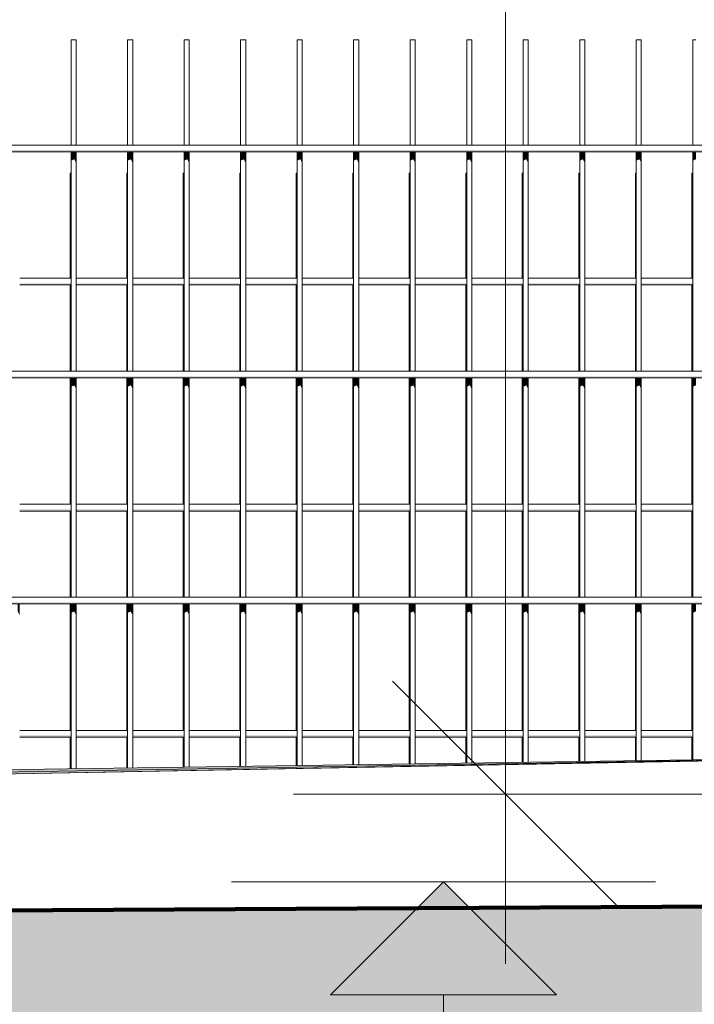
# Model space of a CAD drawing. Header units: metres. Extents: x -52 to 321, y -8 to 26.
# Tile 242 of 256: x 296.083 to 296.68, y -0.224 to 0.647. Entities that reach past the tile are written whole.
import ezdxf

# ---------------------------------------------------------------- set-up
doc = ezdxf.new("R2010")
doc.units = ezdxf.units.M
doc.header["$MEASUREMENT"] = 0
for name, color, linetype in [('40 Absturzsicherung', 7, 'Continuous'), ('60 Auffüllung gesamt', 7, 'Continuous'), ('60 Gelände 2D Übersicht', 7, 'Continuous'), ('94 Genehmigungsplanung Bemaßung', 7, 'Continuous')]:
    doc.layers.add(name, color=color, linetype=linetype)
doc.styles.add('ERSTELLTER_STIL_2', font='arial.ttf')
doc.dimstyles.new('ERSTELLTER_STIL__2', dxfattribs={"dimtxt": 0.2, "dimasz": 0.19, "dimexe": 0.18, "dimexo": 0.1, "dimgap": 0, "dimtad": 1, "dimzin": 0, "dimdsep": 46, "dimtxsty": 'ERSTELLTER_STIL_2', "dimblk": 'ARROWHEAD_10', "dimblk1": 'ARROWHEAD_10', "dimblk2": 'ARROWHEAD_10', "dimcen": 0.09, "dimclrd": 256, "dimclre": 256, "dimclrt": 256, "dimazin": 0, "dimtfac": 1, "dimtdec": 4, "dimtmove": 0, "dimatfit": 3, "dimfxl": 1, "dimtolj": 1, "dimtzin": 0, "dimarcsym": 0})
doc.dimstyles.new('ERSTELLTER_STIL__3', dxfattribs={"dimtxt": 0.25, "dimasz": 0.19, "dimexe": 0.18, "dimexo": 0.1, "dimgap": 0, "dimtad": 1, "dimzin": 0, "dimdsep": 46, "dimtxsty": 'ERSTELLTER_STIL_2', "dimblk": 'ARROWHEAD_6', "dimblk1": 'ARROWHEAD_6', "dimblk2": 'ARROWHEAD_6', "dimcen": 0.09, "dimclrd": 7, "dimclre": 7, "dimclrt": 7, "dimazin": 0, "dimtfac": 1, "dimtdec": 4, "dimtmove": 0, "dimatfit": 3, "dimfxl": 1, "dimtolj": 1, "dimtzin": 0, "dimarcsym": 0})

# ---------------------------------------------------------------- blocks, each defined once
blk = doc.blocks.new('*D52', base_point=(33626.11544, -0.00275))
at = {"layer": '60 Gelände 2D Übersicht', "linetype": 'Continuous', "lineweight": 18, "true_color": 0xf50000}
for points in [[(296.45843, -0.11571), (296.35843, -0.21571), (296.55843, -0.21571)], [(296.45843, -1.40116), (296.55843, -1.30116), (296.35843, -1.30116)]]:
    blk.add_hatch(color=1, dxfattribs=at).paths.add_polyline_path(points)
at = {"layer": '60 Gelände 2D Übersicht', "color": 1, "linetype": 'Continuous', "lineweight": 18, "true_color": 0xf50000}
for p, q in [((296.64593, -0.11571), (296.27093, -0.11571)), ((296.45843, -0.11571), (296.35843, -0.21571)), ((296.45843, -0.11571), (296.55843, -0.21571)), ((296.55843, -0.21571), (296.35843, -0.21571)), ((296.45843, -1.30116), (296.45843, -0.21571)), ((296.35843, -1.30116), (296.55843, -1.30116)), ((296.45843, -1.40116), (296.35843, -1.30116)), ((296.45843, -1.40116), (296.55843, -1.30116)), ((296.64593, -1.40116), (296.27093, -1.40116))]:
    blk.add_line(p, q, dxfattribs=at)
at = {"layer": '60 Gelände 2D Übersicht', "color": 1, "lineweight": 18, "true_color": 0xf50000, "insert": (296.46637, -1.0757), "char_height": 0.2, "attachment_point": 7, "rotation": 90, "style": 'ERSTELLTER_STIL_2'}
blk.add_mtext('\\A1;{\\pql;\\fArial|b0|i0|c0|p0;\\W1.000000;1,28\\fArial|b0|i0|c0|p0;\\W1.000000;\\A1{\\H.66x;\\S5^  ;}}', dxfattribs=at)
blk = doc.blocks.new('ARROWHEAD_10')
at = {"linetype": 'Continuous', "lineweight": 0}
blk.add_hatch(color=0, dxfattribs=at).paths.add_polyline_path([(-0.525, 0.525), (0, 0), (-0.525, -0.525)])
at = {"color": 0, "linetype": 'Continuous', "lineweight": 0}
blk.add_line((0, 0), (-1, 0), dxfattribs=at)
blk = doc.blocks.new('*D57', base_point=(33626.11544, -0.00275))
at = {"layer": '94 Genehmigungsplanung Bemaßung', "color": 7, "linetype": 'Continuous', "lineweight": 13}
for p, q in [((296.51311, 3.08525), (296.51311, 3.23525)), ((296.61311, 2.98525), (296.41311, 3.18525)), ((296.70061, 3.08525), (296.32561, 3.08525)), ((296.51311, -0.0381), (296.51311, 3.08525)), ((296.41311, 0.0619), (296.61311, -0.1381)), ((296.70061, -0.0381), (296.32561, -0.0381)), ((296.51311, -0.1881), (296.51311, -0.0381))]:
    blk.add_line(p, q, dxfattribs=at)
at = {"layer": '94 Genehmigungsplanung Bemaßung', "color": 7, "lineweight": 13, "insert": (296.52304, 1.127), "char_height": 0.25, "attachment_point": 7, "rotation": 90, "style": 'ERSTELLTER_STIL_2'}
blk.add_mtext('\\A1;{\\pql;\\fArial|b0|i0|c0|p0;\\W1.000000;3,12\\fArial|b0|i0|c0|p0;\\W1.000000;\\A1{\\H.66x;\\S5^  ;}}', dxfattribs=at)
blk = doc.blocks.new('ARROWHEAD_6')
at = {"color": 0, "linetype": 'Continuous', "lineweight": 0}
for p, q in [((-0.5, -0.5), (0.5, 0.5)), ((0, 0), (-1, 0))]:
    blk.add_line(p, q, dxfattribs=at)

msp = doc.modelspace()

# ---------------------------------------------------------------- hatches: boundary and pattern name
at = {"layer": '40 Absturzsicherung', "linetype": 'Continuous', "lineweight": 0, "true_color": 0x000000}
for points in [[(295.15089, 0.53016), (296.86153, 0.53016), (296.86153, 0.53166), (295.15089, 0.53166)], [(296.12887, 0.52229), (296.13166, 0.52357), (296.13166, 0.53016), (296.12887, 0.53016)], [(296.13166, 0.52357), (296.13339, 0.52021), (296.13339, 0.53016), (296.13166, 0.53016)], [(296.17887, 0.53016), (296.17887, 0.52229), (296.18166, 0.52357), (296.18166, 0.53016)], [(296.18166, 0.52357), (296.18339, 0.52021), (296.18339, 0.53016), (296.18166, 0.53016)], [(296.22887, 0.52229), (296.23166, 0.52357), (296.23166, 0.53016), (296.22887, 0.53016)], [(296.23166, 0.53016), (296.23166, 0.52357), (296.23339, 0.52021), (296.23339, 0.53016)], [(296.28166, 0.53016), (296.27887, 0.53016), (296.27887, 0.52229), (296.28166, 0.52357)], [(296.28166, 0.52357), (296.28339, 0.52021), (296.28339, 0.53016), (296.28166, 0.53016)], [(296.32887, 0.52229), (296.33166, 0.52357), (296.33166, 0.53016), (296.32887, 0.53016)], [(296.33166, 0.52357), (296.33339, 0.52021), (296.33339, 0.53016), (296.33166, 0.53016)], [(296.37887, 0.52229), (296.38166, 0.52357), (296.38166, 0.53016), (296.37887, 0.53016)], [(296.38166, 0.52357), (296.38339, 0.52021), (296.38339, 0.53016), (296.38166, 0.53016)], [(296.42887, 0.52229), (296.43166, 0.52357), (296.43166, 0.53016), (296.42887, 0.53016)], [(296.43166, 0.53016), (296.43166, 0.52357), (296.43339, 0.52021), (296.43339, 0.53016)], [(296.47887, 0.53016), (296.47887, 0.52229), (296.48166, 0.52357), (296.48166, 0.53016)], [(296.48166, 0.53016), (296.48166, 0.52357), (296.48339, 0.52021), (296.48339, 0.53016)], [(296.52887, 0.52229), (296.53166, 0.52357), (296.53166, 0.53016), (296.52887, 0.53016)], [(296.53166, 0.53016), (296.53166, 0.52357), (296.53339, 0.52021), (296.53339, 0.53016)], [(296.58166, 0.53016), (296.57887, 0.53016), (296.57887, 0.52229), (296.58166, 0.52357)], [(296.58339, 0.53016), (296.58166, 0.53016), (296.58166, 0.52357), (296.58339, 0.52021)], [(296.62887, 0.52229), (296.63166, 0.52357), (296.63166, 0.53016), (296.62887, 0.53016)], [(296.63166, 0.53016), (296.63166, 0.52357), (296.63339, 0.52021), (296.63339, 0.53016)], [(296.67887, 0.52229), (296.68166, 0.52357), (296.68166, 0.53016), (296.67887, 0.53016)], [(296.12887, 0.41384), (296.08339, 0.41384), (296.08339, 0.41234), (296.12887, 0.41234)], [(296.1281, 0.41234), (296.1281, 0.40446), (296.12887, 0.40482), (296.12887, 0.41234)], [(296.13339, 0.41384), (296.13339, 0.41234), (296.17887, 0.41234), (296.17887, 0.41384)], [(296.17887, 0.41234), (296.1781, 0.41234), (296.1781, 0.40446), (296.17887, 0.40482)], [(296.18339, 0.41384), (296.18339, 0.41234), (296.22887, 0.41234), (296.22887, 0.41384)], [(296.2281, 0.41234), (296.2281, 0.40446), (296.22887, 0.40482), (296.22887, 0.41234)], [(296.23339, 0.41384), (296.23339, 0.41234), (296.27887, 0.41234), (296.27887, 0.41384)], [(296.2781, 0.40446), (296.27887, 0.40482), (296.27887, 0.41234), (296.2781, 0.41234)], [(296.28339, 0.41234), (296.32887, 0.41234), (296.32887, 0.41384), (296.28339, 0.41384)], [(296.32887, 0.41234), (296.3281, 0.41234), (296.3281, 0.40446), (296.32887, 0.40482)], [(296.33339, 0.41234), (296.37887, 0.41234), (296.37887, 0.41384), (296.33339, 0.41384)], [(296.37887, 0.41234), (296.3781, 0.41234), (296.3781, 0.40446), (296.37887, 0.40482)], [(296.38339, 0.41384), (296.38339, 0.41234), (296.42887, 0.41234), (296.42887, 0.41384)], [(296.4281, 0.41234), (296.4281, 0.40446), (296.42887, 0.40482), (296.42887, 0.41234)], [(296.43339, 0.41234), (296.47887, 0.41234), (296.47887, 0.41384), (296.43339, 0.41384)], [(296.47887, 0.41234), (296.4781, 0.41234), (296.4781, 0.40446), (296.47887, 0.40482)], [(296.52887, 0.41384), (296.48339, 0.41384), (296.48339, 0.41234), (296.52887, 0.41234)], [(296.52887, 0.41234), (296.5281, 0.41234), (296.5281, 0.40446), (296.52887, 0.40482)], [(296.57887, 0.41384), (296.53339, 0.41384), (296.53339, 0.41234), (296.57887, 0.41234)], [(296.57887, 0.41234), (296.5781, 0.41234), (296.5781, 0.40446), (296.57887, 0.40482)], [(296.58339, 0.41234), (296.62887, 0.41234), (296.62887, 0.41384), (296.58339, 0.41384)], [(296.6281, 0.40446), (296.62887, 0.40482), (296.62887, 0.41234), (296.6281, 0.41234)], [(296.63339, 0.41384), (296.63339, 0.41234), (296.67887, 0.41234), (296.67887, 0.41384)], [(296.67887, 0.41234), (296.6781, 0.41234), (296.6781, 0.40446), (296.67887, 0.40482)], [(295.15089, 0.33016), (296.86153, 0.33016), (296.86153, 0.33166), (295.15089, 0.33166)], [(296.12887, 0.32229), (296.13166, 0.32357), (296.13166, 0.33016), (296.12887, 0.33016)], [(296.13166, 0.32357), (296.13339, 0.32021), (296.13339, 0.33016), (296.13166, 0.33016)], [(296.17887, 0.33016), (296.17887, 0.32229), (296.18166, 0.32357), (296.18166, 0.33016)], [(296.18166, 0.32357), (296.18339, 0.32021), (296.18339, 0.33016), (296.18166, 0.33016)], [(296.22887, 0.32229), (296.23166, 0.32357), (296.23166, 0.33016), (296.22887, 0.33016)], [(296.23166, 0.33016), (296.23166, 0.32357), (296.23339, 0.32021), (296.23339, 0.33016)], [(296.28166, 0.33016), (296.27887, 0.33016), (296.27887, 0.32229), (296.28166, 0.32357)], [(296.28166, 0.32357), (296.28339, 0.32021), (296.28339, 0.33016), (296.28166, 0.33016)], [(296.33166, 0.33016), (296.32887, 0.33016), (296.32887, 0.32229), (296.33166, 0.32357)], [(296.33166, 0.32357), (296.33339, 0.32021), (296.33339, 0.33016), (296.33166, 0.33016)], [(296.37887, 0.32229), (296.38166, 0.32357), (296.38166, 0.33016), (296.37887, 0.33016)], [(296.38166, 0.32357), (296.38339, 0.32021), (296.38339, 0.33016), (296.38166, 0.33016)], [(296.42887, 0.32229), (296.43166, 0.32357), (296.43166, 0.33016), (296.42887, 0.33016)], [(296.43166, 0.33016), (296.43166, 0.32357), (296.43339, 0.32021), (296.43339, 0.33016)], [(296.48166, 0.33016), (296.47887, 0.33016), (296.47887, 0.32229), (296.48166, 0.32357)], [(296.48339, 0.33016), (296.48166, 0.33016), (296.48166, 0.32357), (296.48339, 0.32021)], [(296.52887, 0.32229), (296.53166, 0.32357), (296.53166, 0.33016), (296.52887, 0.33016)], [(296.53166, 0.33016), (296.53166, 0.32357), (296.53339, 0.32021), (296.53339, 0.33016)], [(296.58166, 0.33016), (296.57887, 0.33016), (296.57887, 0.32229), (296.58166, 0.32357)], [(296.58166, 0.33016), (296.58166, 0.32357), (296.58339, 0.32021), (296.58339, 0.33016)], [(296.63166, 0.33016), (296.62887, 0.33016), (296.62887, 0.32229), (296.63166, 0.32357)], [(296.63166, 0.33016), (296.63166, 0.32357), (296.63339, 0.32021), (296.63339, 0.33016)], [(296.67887, 0.32229), (296.68166, 0.32357), (296.68166, 0.33016), (296.67887, 0.33016)], [(296.08339, 0.21384), (296.08339, 0.21234), (296.12887, 0.21234), (296.12887, 0.21384)], [(296.1281, 0.21234), (296.1281, 0.20446), (296.12887, 0.20482), (296.12887, 0.21234)], [(296.17887, 0.21384), (296.13339, 0.21384), (296.13339, 0.21234), (296.17887, 0.21234)], [(296.17887, 0.21234), (296.1781, 0.21234), (296.1781, 0.20446), (296.17887, 0.20482)], [(296.18339, 0.21384), (296.18339, 0.21234), (296.22887, 0.21234), (296.22887, 0.21384)], [(296.2281, 0.20446), (296.22887, 0.20482), (296.22887, 0.21234), (296.2281, 0.21234)], [(296.27887, 0.21384), (296.23339, 0.21384), (296.23339, 0.21234), (296.27887, 0.21234)], [(296.2781, 0.20446), (296.27887, 0.20482), (296.27887, 0.21234), (296.2781, 0.21234)], [(296.28339, 0.21384), (296.28339, 0.21234), (296.32887, 0.21234), (296.32887, 0.21384)], [(296.32887, 0.21234), (296.3281, 0.21234), (296.3281, 0.20446), (296.32887, 0.20482)], [(296.37887, 0.21384), (296.33339, 0.21384), (296.33339, 0.21234), (296.37887, 0.21234)], [(296.37887, 0.21234), (296.3781, 0.21234), (296.3781, 0.20446), (296.37887, 0.20482)], [(296.38339, 0.21384), (296.38339, 0.21234), (296.42887, 0.21234), (296.42887, 0.21384)], [(296.42887, 0.21234), (296.4281, 0.21234), (296.4281, 0.20446), (296.42887, 0.20482)], [(296.47887, 0.21384), (296.43339, 0.21384), (296.43339, 0.21234), (296.47887, 0.21234)], [(296.47887, 0.21234), (296.4781, 0.21234), (296.4781, 0.20446), (296.47887, 0.20482)], [(296.52887, 0.21384), (296.48339, 0.21384), (296.48339, 0.21234), (296.52887, 0.21234)], [(296.5281, 0.21234), (296.5281, 0.20446), (296.52887, 0.20482), (296.52887, 0.21234)], [(296.53339, 0.21384), (296.53339, 0.21234), (296.57887, 0.21234), (296.57887, 0.21384)], [(296.57887, 0.21234), (296.5781, 0.21234), (296.5781, 0.20446), (296.57887, 0.20482)], [(296.62887, 0.21384), (296.58339, 0.21384), (296.58339, 0.21234), (296.62887, 0.21234)], [(296.6281, 0.20446), (296.62887, 0.20482), (296.62887, 0.21234), (296.6281, 0.21234)], [(296.63339, 0.21384), (296.63339, 0.21234), (296.67887, 0.21234), (296.67887, 0.21384)], [(296.67887, 0.21234), (296.6781, 0.21234), (296.6781, 0.20446), (296.67887, 0.20482)], [(295.15089, 0.13016), (296.86153, 0.13016), (296.86153, 0.13166), (295.15089, 0.13166)], [(296.08166, 0.12357), (296.08339, 0.12021), (296.08339, 0.13016), (296.08166, 0.13016)], [(296.12887, 0.12229), (296.13166, 0.12357), (296.13166, 0.13016), (296.12887, 0.13016)], [(296.13166, 0.12357), (296.13339, 0.12021), (296.13339, 0.13016), (296.13166, 0.13016)], [(296.17887, 0.13016), (296.17887, 0.12229), (296.18166, 0.12357), (296.18166, 0.13016)], [(296.18166, 0.12357), (296.18339, 0.12021), (296.18339, 0.13016), (296.18166, 0.13016)], [(296.22887, 0.12229), (296.23166, 0.12357), (296.23166, 0.13016), (296.22887, 0.13016)], [(296.23339, 0.13016), (296.23166, 0.13016), (296.23166, 0.12357), (296.23339, 0.12021)], [(296.28166, 0.13016), (296.27887, 0.13016), (296.27887, 0.12229), (296.28166, 0.12357)], [(296.28166, 0.12357), (296.28339, 0.12021), (296.28339, 0.13016), (296.28166, 0.13016)], [(296.32887, 0.13016), (296.32887, 0.12229), (296.33166, 0.12357), (296.33166, 0.13016)], [(296.33166, 0.12357), (296.33339, 0.12021), (296.33339, 0.13016), (296.33166, 0.13016)], [(296.37887, 0.12229), (296.38166, 0.12357), (296.38166, 0.13016), (296.37887, 0.13016)], [(296.38166, 0.12357), (296.38339, 0.12021), (296.38339, 0.13016), (296.38166, 0.13016)], [(296.43166, 0.13016), (296.42887, 0.13016), (296.42887, 0.12229), (296.43166, 0.12357)], [(296.43166, 0.13016), (296.43166, 0.12357), (296.43339, 0.12021), (296.43339, 0.13016)], [(296.47887, 0.13016), (296.47887, 0.12229), (296.48166, 0.12357), (296.48166, 0.13016)], [(296.48166, 0.13016), (296.48166, 0.12357), (296.48339, 0.12021), (296.48339, 0.13016)], [(296.53166, 0.13016), (296.52887, 0.13016), (296.52887, 0.12229), (296.53166, 0.12357)], [(296.53166, 0.13016), (296.53166, 0.12357), (296.53339, 0.12021), (296.53339, 0.13016)], [(296.57887, 0.13016), (296.57887, 0.12229), (296.58166, 0.12357), (296.58166, 0.13016)], [(296.58166, 0.13016), (296.58166, 0.12357), (296.58339, 0.12021), (296.58339, 0.13016)], [(296.62887, 0.13016), (296.62887, 0.12229), (296.63166, 0.12357), (296.63166, 0.13016)], [(296.63166, 0.13016), (296.63166, 0.12357), (296.63339, 0.12021), (296.63339, 0.13016)], [(296.67887, 0.12229), (296.68166, 0.12357), (296.68166, 0.13016), (296.67887, 0.13016)], [(296.08339, 0.01384), (296.08339, 0.01234), (296.12887, 0.01234), (296.12887, 0.01384)], [(296.1281, 0.01234), (296.1281, 0.00446), (296.12887, 0.00482), (296.12887, 0.01234)], [(296.13339, 0.01234), (296.17887, 0.01234), (296.17887, 0.01384), (296.13339, 0.01384)], [(296.1781, 0.00446), (296.17887, 0.00482), (296.17887, 0.01234), (296.1781, 0.01234)], [(296.18339, 0.01384), (296.18339, 0.01234), (296.22887, 0.01234), (296.22887, 0.01384)], [(296.2281, 0.00446), (296.22887, 0.00482), (296.22887, 0.01234), (296.2281, 0.01234)], [(296.23339, 0.01384), (296.23339, 0.01234), (296.27887, 0.01234), (296.27887, 0.01384)], [(296.2781, 0.01234), (296.2781, 0.00446), (296.27887, 0.00482), (296.27887, 0.01234)], [(296.28339, 0.01384), (296.28339, 0.01234), (296.32887, 0.01234), (296.32887, 0.01384)], [(296.3281, 0.01234), (296.3281, 0.00446), (296.32887, 0.00482), (296.32887, 0.01234)], [(296.33339, 0.01384), (296.33339, 0.01234), (296.37887, 0.01234), (296.37887, 0.01384)], [(296.3781, 0.00446), (296.37887, 0.00482), (296.37887, 0.01234), (296.3781, 0.01234)], [(296.38339, 0.01384), (296.38339, 0.01234), (296.42887, 0.01234), (296.42887, 0.01384)], [(296.4281, 0.01234), (296.4281, 0.00446), (296.42887, 0.00482), (296.42887, 0.01234)], [(296.47887, 0.01384), (296.43339, 0.01384), (296.43339, 0.01234), (296.47887, 0.01234)], [(296.47887, 0.01234), (296.4781, 0.01234), (296.4781, 0.00446), (296.47887, 0.00482)], [(296.48339, 0.01384), (296.48339, 0.01234), (296.52887, 0.01234), (296.52887, 0.01384)], [(296.52887, 0.01234), (296.5281, 0.01234), (296.5281, 0.00446), (296.52887, 0.00482)], [(296.53339, 0.01234), (296.57887, 0.01234), (296.57887, 0.01384), (296.53339, 0.01384)], [(296.5781, 0.01234), (296.5781, 0.00446), (296.57887, 0.00482), (296.57887, 0.01234)], [(296.58339, 0.01234), (296.62887, 0.01234), (296.62887, 0.01384), (296.58339, 0.01384)], [(296.6281, 0.01234), (296.6281, 0.00446), (296.62887, 0.00482), (296.62887, 0.01234)], [(296.63339, 0.01234), (296.67887, 0.01234), (296.67887, 0.01384), (296.63339, 0.01384)], [(296.67887, 0.01234), (296.6781, 0.01234), (296.6781, 0.00446), (296.67887, 0.00482)]]:
    msp.add_hatch(color=18, dxfattribs=at).paths.add_polyline_path(points)
at = {"layer": '60 Auffüllung gesamt', "linetype": 'Continuous', "lineweight": 0, "true_color": 0x000000}
for points in [[(292.57606, -0.0698), (296.94014, -0.00389), (296.94272, -0.00384), (293.78433, -0.05112), (293.7734, -0.05129), (293.76499, -0.05142), (293.75709, -0.05153), (293.75004, -0.05163), (292.57606, -0.0692)], [(292.57606, -0.07047), (296.93706, -0.00395), (296.94013, -0.00389), (292.57606, -0.0698)], [(292.57606, -0.07047), (292.57606, -0.07117), (296.9335, -0.00402), (296.93708, -0.00395)], [(296.93352, -0.00402), (292.57606, -0.07117), (292.57606, -0.07229), (296.92716, -0.00414)], [(292.57606, -0.07339), (296.9199, -0.00427), (296.92719, -0.00414), (292.57606, -0.07229)], [(292.57606, -0.07339), (292.57606, -0.07447), (296.91142, -0.00444), (296.91987, -0.00428)], [(292.57606, -0.07553), (296.90172, -0.00462), (296.91149, -0.00443), (292.57606, -0.07447)], [(296.90166, -0.00462), (292.57606, -0.07553), (292.57606, -0.07656), (296.89029, -0.00484)], [(292.57606, -0.0797), (296.83476, -0.00589), (296.89001, -0.00484), (292.57606, -0.07658)], [(292.57606, -0.07656), (292.57606, -0.07658), (296.88979, -0.00485), (294.50811, -0.04444)], [(296.83481, -0.00589), (292.57606, -0.0797), (292.57606, -0.08047), (296.81308, -0.0063)], [(292.57606, -0.08116), (296.78823, -0.00677), (296.81291, -0.0063), (292.57606, -0.08047)], [(296.78828, -0.00677), (292.57606, -0.08116), (292.57606, -0.08179), (296.75981, -0.00731)], [(292.57606, -0.08236), (296.72716, -0.00793), (296.75988, -0.00731), (292.57606, -0.08179)], [(292.57606, -0.08287), (296.69011, -0.00863), (296.72608, -0.00795), (294.12234, -0.05463), (292.57606, -0.08236)], [(292.57606, -0.08287), (292.57606, -0.08331), (296.64932, -0.0094), (296.68914, -0.00865), (295.08924, -0.03752)], [(293.79077, -0.05101), (293.78342, -0.05113), (296.94274, -0.00384), (296.94464, -0.00381), (294.50811, -0.03997), (293.83209, -0.05001), (293.83209, -0.05015), (293.83133, -0.0502), (293.82907, -0.05026), (293.82539, -0.05035), (293.82039, -0.05046), (293.81423, -0.05058), (293.80709, -0.05072), (293.79919, -0.05086)], [(293.83209, -0.0495), (293.83209, -0.04966), (296.94693, -0.00376), (296.94761, -0.00375), (294.37587, -0.04152), (294.37423, -0.04155), (294.36709, -0.04168), (294.35919, -0.04181), (294.35077, -0.04196), (294.34209, -0.0421), (294.3334, -0.04223), (294.32499, -0.04236), (294.31709, -0.04247), (294.30995, -0.04257), (294.30379, -0.04265), (294.29824, -0.04272), (294.29511, -0.04275), (294.29285, -0.04276), (294.29218, -0.04275)], [(293.83209, -0.05001), (295.08924, -0.03135), (296.94521, -0.0038), (296.9468, -0.00377), (293.83209, -0.04966)], [(294.34577, -0.04196), (297.00583, -0.0029), (294.44679, -0.04047), (294.39209, -0.04127), (294.4293, -0.04073)], [(292.57606, -0.08331), (292.57606, -0.08368), (296.60589, -0.01022), (296.64838, -0.00942), (295.08924, -0.03771)], [(292.57606, -0.08368), (292.57606, -0.08399), (296.56242, -0.01105), (296.60511, -0.01024), (294.12234, -0.0555)], [(292.57606, -0.08421), (296.5228, -0.0118), (296.56187, -0.01106), (292.57606, -0.08399)], [(296.52256, -0.0118), (292.57606, -0.08421), (292.57606, -0.08429), (296.50771, -0.01208)], [(292.57606, -0.08429), (292.57606, -0.08655), (296.50752, -0.01209)]]:
    msp.add_hatch(color=18, dxfattribs=at).paths.add_polyline_path(points)
at = {"layer": '60 Auffüllung gesamt', "linetype": 'Continuous', "lineweight": 18, "true_color": 0xffa8a8}
h = msp.add_hatch(dxfattribs=at)
h.set_pattern_fill('Boden__gewachsen_0002', color=21, style=0, pattern_type=2)
h.set_pattern_definition([(45, (33626.11544, -0.00275), (-0.2121320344, 0.2121320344), []), (45, (33626.0447, 0.06797), (-0.424264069, 0.424264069), []), (45, (33625.974, 0.1387), (-0.424264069, 0.424264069), []), (135, (33625.9033, 0.20939), (0.07071067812, 0.07071067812), [0.3, -0.3])])
h.paths.add_polyline_path([(306.91794, -0.07201), (286.67428, -0.20275), (286.67428, -1.32807), (315.69778, -1.53964), (317.69862, -1.56097), (317.69862, -1.5436), (315.63466, -0.25121), (315.28212, -0.01601)])

# ---------------------------------------------------------------- linework, layer by layer
at = {"layer": '40 Absturzsicherung', "color": 7, "linetype": 'Continuous', "lineweight": 13}
for p, q in [((296.12887, 0.62916), (296.13166, 0.62916)), ((296.12887, 0.53616), (296.12887, 0.62916)), ((296.13166, 0.62916), (296.13339, 0.62916)), ((296.13339, 0.53616), (296.13339, 0.62916)), ((296.17887, 0.62916), (296.18166, 0.62916)), ((296.17887, 0.53616), (296.17887, 0.62916)), ((296.18166, 0.62916), (296.18339, 0.62916)), ((296.18339, 0.53616), (296.18339, 0.62916)), ((296.22887, 0.62916), (296.23166, 0.62916)), ((296.22887, 0.53616), (296.22887, 0.62916)), ((296.23166, 0.62916), (296.23339, 0.62916)), ((296.23339, 0.53616), (296.23339, 0.62916)), ((296.27887, 0.62916), (296.28166, 0.62916)), ((296.27887, 0.53616), (296.27887, 0.62916)), ((296.28166, 0.62916), (296.28339, 0.62916)), ((296.28339, 0.53616), (296.28339, 0.62916)), ((296.32887, 0.62916), (296.33166, 0.62916)), ((296.32887, 0.53616), (296.32887, 0.62916)), ((296.33166, 0.62916), (296.33339, 0.62916)), ((296.33339, 0.53616), (296.33339, 0.62916)), ((296.37887, 0.62916), (296.38166, 0.62916)), ((296.37887, 0.53616), (296.37887, 0.62916)), ((296.38166, 0.62916), (296.38339, 0.62916)), ((296.38339, 0.53616), (296.38339, 0.62916)), ((296.42887, 0.62916), (296.43166, 0.62916)), ((296.42887, 0.53616), (296.42887, 0.62916)), ((296.43166, 0.62916), (296.43339, 0.62916)), ((296.43339, 0.53616), (296.43339, 0.62916)), ((296.47887, 0.62916), (296.48166, 0.62916)), ((296.47887, 0.53616), (296.47887, 0.62916)), ((296.48166, 0.62916), (296.48339, 0.62916)), ((296.48339, 0.53616), (296.48339, 0.62916)), ((296.52887, 0.62916), (296.53166, 0.62916)), ((296.52887, 0.53616), (296.52887, 0.62916)), ((296.53166, 0.62916), (296.53339, 0.62916)), ((296.53339, 0.53616), (296.53339, 0.62916)), ((296.57887, 0.62916), (296.58166, 0.62916)), ((296.57887, 0.53616), (296.57887, 0.62916)), ((296.58166, 0.62916), (296.58339, 0.62916)), ((296.58339, 0.53616), (296.58339, 0.62916)), ((296.62887, 0.62916), (296.63166, 0.62916)), ((296.62887, 0.53616), (296.62887, 0.62916)), ((296.63166, 0.62916), (296.63339, 0.62916)), ((296.63339, 0.53616), (296.63339, 0.62916)), ((296.67887, 0.62916), (296.68166, 0.62916)), ((296.67887, 0.53616), (296.67887, 0.62916)), ((295.15089, 0.53616), (296.86153, 0.53616)), ((295.15089, 0.53016), (296.86153, 0.53016)), ((296.12887, 0.33616), (296.12887, 0.53016)), ((296.13339, 0.33616), (296.13339, 0.53016)), ((296.17887, 0.33616), (296.17887, 0.53016)), ((296.18339, 0.33616), (296.18339, 0.53016)), ((296.22887, 0.33616), (296.22887, 0.53016)), ((296.23339, 0.33616), (296.23339, 0.53016)), ((296.27887, 0.33616), (296.27887, 0.53016)), ((296.28339, 0.33616), (296.28339, 0.53016)), ((296.32887, 0.33616), (296.32887, 0.53016)), ((296.33339, 0.33616), (296.33339, 0.53016)), ((296.37887, 0.33616), (296.37887, 0.53016)), ((296.38339, 0.33616), (296.38339, 0.53016)), ((296.42887, 0.33616), (296.42887, 0.53016)), ((296.43339, 0.33616), (296.43339, 0.53016)), ((296.47887, 0.33616), (296.47887, 0.53016)), ((296.48339, 0.33616), (296.48339, 0.53016)), ((296.52887, 0.33616), (296.52887, 0.53016)), ((296.53339, 0.33616), (296.53339, 0.53016)), ((296.57887, 0.33616), (296.57887, 0.53016)), ((296.58339, 0.33616), (296.58339, 0.53016)), ((296.62887, 0.33616), (296.62887, 0.53016)), ((296.63339, 0.33616), (296.63339, 0.53016)), ((296.67887, 0.33616), (296.67887, 0.53016)), ((296.12887, 0.51134), (296.1281, 0.51134)), ((296.1281, 0.41834), (296.1281, 0.51134)), ((296.17887, 0.51134), (296.1781, 0.51134)), ((296.1781, 0.41834), (296.1781, 0.51134)), ((296.22887, 0.51134), (296.2281, 0.51134)), ((296.2281, 0.41834), (296.2281, 0.51134)), ((296.27887, 0.51134), (296.2781, 0.51134)), ((296.2781, 0.41834), (296.2781, 0.51134)), ((296.32887, 0.51134), (296.3281, 0.51134)), ((296.3281, 0.41834), (296.3281, 0.51134)), ((296.37887, 0.51134), (296.3781, 0.51134)), ((296.3781, 0.41834), (296.3781, 0.51134)), ((296.42887, 0.51134), (296.4281, 0.51134)), ((296.4281, 0.41834), (296.4281, 0.51134)), ((296.47887, 0.51134), (296.4781, 0.51134)), ((296.4781, 0.41834), (296.4781, 0.51134)), ((296.52887, 0.51134), (296.5281, 0.51134)), ((296.5281, 0.41834), (296.5281, 0.51134)), ((296.57887, 0.51134), (296.5781, 0.51134)), ((296.5781, 0.41834), (296.5781, 0.51134)), ((296.62887, 0.51134), (296.6281, 0.51134)), ((296.6281, 0.41834), (296.6281, 0.51134)), ((296.67887, 0.51134), (296.6781, 0.51134)), ((296.6781, 0.41834), (296.6781, 0.51134)), ((296.08339, 0.41834), (296.12887, 0.41834)), ((296.13339, 0.41834), (296.17887, 0.41834)), ((296.18339, 0.41834), (296.22887, 0.41834)), ((296.23339, 0.41834), (296.27887, 0.41834)), ((296.28339, 0.41834), (296.32887, 0.41834)), ((296.33339, 0.41834), (296.37887, 0.41834)), ((296.38339, 0.41834), (296.42887, 0.41834)), ((296.43339, 0.41834), (296.47887, 0.41834)), ((296.48339, 0.41834), (296.52887, 0.41834)), ((296.53339, 0.41834), (296.57887, 0.41834)), ((296.58339, 0.41834), (296.62887, 0.41834)), ((296.63339, 0.41834), (296.67887, 0.41834)), ((296.08339, 0.41234), (296.12887, 0.41234)), ((296.1281, 0.33616), (296.1281, 0.41234)), ((296.13339, 0.41234), (296.17887, 0.41234)), ((296.1781, 0.33616), (296.1781, 0.41234)), ((296.18339, 0.41234), (296.22887, 0.41234)), ((296.2281, 0.33616), (296.2281, 0.41234)), ((296.23339, 0.41234), (296.27887, 0.41234)), ((296.2781, 0.33616), (296.2781, 0.41234)), ((296.28339, 0.41234), (296.32887, 0.41234)), ((296.3281, 0.33616), (296.3281, 0.41234)), ((296.33339, 0.41234), (296.37887, 0.41234)), ((296.3781, 0.33616), (296.3781, 0.41234)), ((296.38339, 0.41234), (296.42887, 0.41234)), ((296.4281, 0.33616), (296.4281, 0.41234)), ((296.43339, 0.41234), (296.47887, 0.41234)), ((296.4781, 0.33616), (296.4781, 0.41234)), ((296.48339, 0.41234), (296.52887, 0.41234)), ((296.5281, 0.33616), (296.5281, 0.41234)), ((296.53339, 0.41234), (296.57887, 0.41234)), ((296.5781, 0.33616), (296.5781, 0.41234)), ((296.58339, 0.41234), (296.62887, 0.41234)), ((296.6281, 0.33616), (296.6281, 0.41234)), ((296.63339, 0.41234), (296.67887, 0.41234)), ((296.6781, 0.33616), (296.6781, 0.41234)), ((295.15089, 0.33616), (296.86153, 0.33616)), ((295.15089, 0.33016), (296.86153, 0.33016)), ((296.1281, 0.21834), (296.1281, 0.33016)), ((296.12887, 0.13616), (296.12887, 0.33016)), ((296.13339, 0.13616), (296.13339, 0.33016)), ((296.1781, 0.21834), (296.1781, 0.33016)), ((296.17887, 0.13616), (296.17887, 0.33016)), ((296.18339, 0.13616), (296.18339, 0.33016)), ((296.2281, 0.21834), (296.2281, 0.33016)), ((296.22887, 0.13616), (296.22887, 0.33016)), ((296.23339, 0.13616), (296.23339, 0.33016)), ((296.2781, 0.21834), (296.2781, 0.33016)), ((296.27887, 0.13616), (296.27887, 0.33016)), ((296.28339, 0.13616), (296.28339, 0.33016)), ((296.3281, 0.21834), (296.3281, 0.33016)), ((296.32887, 0.13616), (296.32887, 0.33016)), ((296.33339, 0.13616), (296.33339, 0.33016)), ((296.3781, 0.21834), (296.3781, 0.33016)), ((296.37887, 0.13616), (296.37887, 0.33016)), ((296.38339, 0.13616), (296.38339, 0.33016)), ((296.4281, 0.21834), (296.4281, 0.33016)), ((296.42887, 0.13616), (296.42887, 0.33016)), ((296.43339, 0.13616), (296.43339, 0.33016)), ((296.4781, 0.21834), (296.4781, 0.33016)), ((296.47887, 0.13616), (296.47887, 0.33016)), ((296.48339, 0.13616), (296.48339, 0.33016)), ((296.5281, 0.21834), (296.5281, 0.33016)), ((296.52887, 0.13616), (296.52887, 0.33016)), ((296.53339, 0.13616), (296.53339, 0.33016)), ((296.5781, 0.21834), (296.5781, 0.33016)), ((296.57887, 0.13616), (296.57887, 0.33016)), ((296.58339, 0.13616), (296.58339, 0.33016)), ((296.6281, 0.21834), (296.6281, 0.33016)), ((296.62887, 0.13616), (296.62887, 0.33016)), ((296.63339, 0.13616), (296.63339, 0.33016)), ((296.6781, 0.21834), (296.6781, 0.33016)), ((296.67887, 0.13616), (296.67887, 0.33016)), ((296.08339, 0.21834), (296.12887, 0.21834)), ((296.13339, 0.21834), (296.17887, 0.21834)), ((296.18339, 0.21834), (296.22887, 0.21834)), ((296.23339, 0.21834), (296.27887, 0.21834)), ((296.28339, 0.21834), (296.32887, 0.21834)), ((296.33339, 0.21834), (296.37887, 0.21834)), ((296.38339, 0.21834), (296.42887, 0.21834)), ((296.43339, 0.21834), (296.47887, 0.21834)), ((296.48339, 0.21834), (296.52887, 0.21834)), ((296.53339, 0.21834), (296.57887, 0.21834)), ((296.58339, 0.21834), (296.62887, 0.21834)), ((296.63339, 0.21834), (296.67887, 0.21834)), ((296.08339, 0.21234), (296.12887, 0.21234)), ((296.1281, 0.13616), (296.1281, 0.21234)), ((296.13339, 0.21234), (296.17887, 0.21234)), ((296.1781, 0.13616), (296.1781, 0.21234)), ((296.18339, 0.21234), (296.22887, 0.21234)), ((296.2281, 0.13616), (296.2281, 0.21234)), ((296.23339, 0.21234), (296.27887, 0.21234)), ((296.2781, 0.13616), (296.2781, 0.21234)), ((296.28339, 0.21234), (296.32887, 0.21234)), ((296.3281, 0.13616), (296.3281, 0.21234)), ((296.33339, 0.21234), (296.37887, 0.21234)), ((296.3781, 0.13616), (296.3781, 0.21234)), ((296.38339, 0.21234), (296.42887, 0.21234)), ((296.4281, 0.13616), (296.4281, 0.21234)), ((296.43339, 0.21234), (296.47887, 0.21234)), ((296.4781, 0.13616), (296.4781, 0.21234)), ((296.48339, 0.21234), (296.52887, 0.21234)), ((296.5281, 0.13616), (296.5281, 0.21234)), ((296.53339, 0.21234), (296.57887, 0.21234)), ((296.5781, 0.13616), (296.5781, 0.21234)), ((296.58339, 0.21234), (296.62887, 0.21234)), ((296.6281, 0.13616), (296.6281, 0.21234)), ((296.63339, 0.21234), (296.67887, 0.21234)), ((296.6781, 0.13616), (296.6781, 0.21234)), ((295.15089, 0.13616), (296.86153, 0.13616)), ((295.15089, 0.13016), (296.86153, 0.13016)), ((296.1281, 0.01834), (296.1281, 0.13016)), ((296.12887, -0.01577), (296.12887, 0.13016)), ((296.13339, -0.01571), (296.13339, 0.13016)), ((296.1781, 0.01834), (296.1781, 0.13016)), ((296.17887, -0.01504), (296.17887, 0.13016)), ((296.18339, -0.01497), (296.18339, 0.13016)), ((296.2281, 0.01834), (296.2281, 0.13016)), ((296.22887, -0.01431), (296.22887, 0.13016)), ((296.23339, -0.01424), (296.23339, 0.13016)), ((296.2781, 0.01834), (296.2781, 0.13016)), ((296.27887, -0.01357), (296.27887, 0.13016)), ((296.28339, -0.0135), (296.28339, 0.13016)), ((296.3281, 0.01834), (296.3281, 0.13016)), ((296.32887, -0.01284), (296.32887, 0.13016)), ((296.33339, -0.01277), (296.33339, 0.13016)), ((296.3781, 0.01834), (296.3781, 0.13016)), ((296.37887, -0.0121), (296.37887, 0.13016)), ((296.38339, -0.01204), (296.38339, 0.13016)), ((296.4281, 0.01834), (296.4281, 0.13016)), ((296.42887, -0.01137), (296.42887, 0.13016)), ((296.43339, -0.0113), (296.43339, 0.13016)), ((296.4781, 0.01834), (296.4781, 0.13016)), ((296.47887, -0.01063), (296.47887, 0.13016)), ((296.48339, -0.01057), (296.48339, 0.13016)), ((296.5281, 0.01834), (296.5281, 0.13016)), ((296.52887, -0.0099), (296.52887, 0.13016)), ((296.53339, -0.00983), (296.53339, 0.13016)), ((296.5781, 0.01834), (296.5781, 0.13016)), ((296.57887, -0.00917), (296.57887, 0.13016)), ((296.58339, -0.0091), (296.58339, 0.13016)), ((296.6281, 0.01834), (296.6281, 0.13016)), ((296.62887, -0.00843), (296.62887, 0.13016)), ((296.63339, -0.00836), (296.63339, 0.13016)), ((296.6781, 0.01834), (296.6781, 0.13016)), ((296.67887, -0.0077), (296.67887, 0.13016)), ((296.08339, 0.01834), (296.12887, 0.01834)), ((296.13339, 0.01834), (296.17887, 0.01834)), ((296.18339, 0.01834), (296.22887, 0.01834)), ((296.23339, 0.01834), (296.27887, 0.01834)), ((296.28339, 0.01834), (296.32887, 0.01834)), ((296.33339, 0.01834), (296.37887, 0.01834)), ((296.38339, 0.01834), (296.42887, 0.01834)), ((296.43339, 0.01834), (296.47887, 0.01834)), ((296.48339, 0.01834), (296.52887, 0.01834)), ((296.53339, 0.01834), (296.57887, 0.01834)), ((296.58339, 0.01834), (296.62887, 0.01834)), ((296.63339, 0.01834), (296.67887, 0.01834)), ((296.08339, 0.01234), (296.12887, 0.01234)), ((296.1281, -0.01578), (296.1281, 0.01234)), ((296.13339, 0.01234), (296.17887, 0.01234)), ((296.1781, -0.01505), (296.1781, 0.01234)), ((296.18339, 0.01234), (296.22887, 0.01234)), ((296.2281, -0.01432), (296.2281, 0.01234)), ((296.23339, 0.01234), (296.27887, 0.01234)), ((296.2781, -0.01358), (296.2781, 0.01234)), ((296.28339, 0.01234), (296.32887, 0.01234)), ((296.3281, -0.01285), (296.3281, 0.01234)), ((296.33339, 0.01234), (296.37887, 0.01234)), ((296.3781, -0.01211), (296.3781, 0.01234)), ((296.38339, 0.01234), (296.42887, 0.01234)), ((296.4281, -0.01138), (296.4281, 0.01234)), ((296.43339, 0.01234), (296.47887, 0.01234)), ((296.4781, -0.01065), (296.4781, 0.01234)), ((296.48339, 0.01234), (296.52887, 0.01234)), ((296.5281, -0.00991), (296.5281, 0.01234)), ((296.53339, 0.01234), (296.57887, 0.01234)), ((296.5781, -0.00918), (296.5781, 0.01234)), ((296.58339, 0.01234), (296.62887, 0.01234)), ((296.6281, -0.00844), (296.6281, 0.01234)), ((296.63339, 0.01234), (296.67887, 0.01234)), ((296.6781, -0.00771), (296.6781, 0.01234))]:
    msp.add_line(p, q, dxfattribs=at)
at = {"layer": '60 Auffüllung gesamt', "color": 8, "linetype": 'Continuous', "lineweight": 18}
for p, q in [((286.47925, -0.20275), (297.00069, -0.00275)), ((292.57606, -0.08655), (297.00069, -0.00275)), ((292.57606, -0.07658), (296.89004, -0.00484)), ((294.39209, -0.04127), (296.94765, -0.00375))]:
    msp.add_line(p, q, dxfattribs=at)
at = {"layer": '60 Auffüllung gesamt', "color": 7, "linetype": 'Continuous', "lineweight": 18, "flags": 128}
msp.add_lwpolyline([(315.28212, -0.01601), (306.91794, -0.07201), (286.67428, -0.20275)], dxfattribs=at)
at = {"layer": '60 Gelände 2D Übersicht', "color": 7, "linetype": 'Continuous', "lineweight": 100}
msp.add_line((297.01362, -0.13571), (286.4864, -0.19448), dxfattribs=at)

# ---------------------------------------------------------------- dimensions: what is measured, and where the dimension line sits
at = {"layer": '60 Gelände 2D Übersicht', "color": 1, "linetype": 'Continuous', "lineweight": 18, "true_color": 0xf50000}
dim = msp.add_linear_dim(base=(296.45843, -0.11571), p1=(297.00423, -1.40116), p2=(297.01377, -0.11571), angle=90, dimstyle='ERSTELLTER_STIL__2', dxfattribs=at)
dim.commit()
dim.dimension.update_dxf_attribs({"geometry": '*D52', "text_midpoint": (296.31843, -0.54753), "dimtype": 160, "text_rotation": 90})
at = {"layer": '94 Genehmigungsplanung Bemaßung', "color": 7, "linetype": 'Continuous', "lineweight": 13}
dim = msp.add_linear_dim(base=(296.51311, 3.08525), p1=(292.56559, -0.0381), p2=(297.01606, 3.08525), angle=90, dimstyle='ERSTELLTER_STIL__3', dxfattribs=at)
dim.commit()
dim.dimension.update_dxf_attribs({"geometry": '*D57', "text_midpoint": (296.33811, 1.78722), "dimtype": 160, "text_rotation": 90})

doc.saveas('drawing.dxf')
